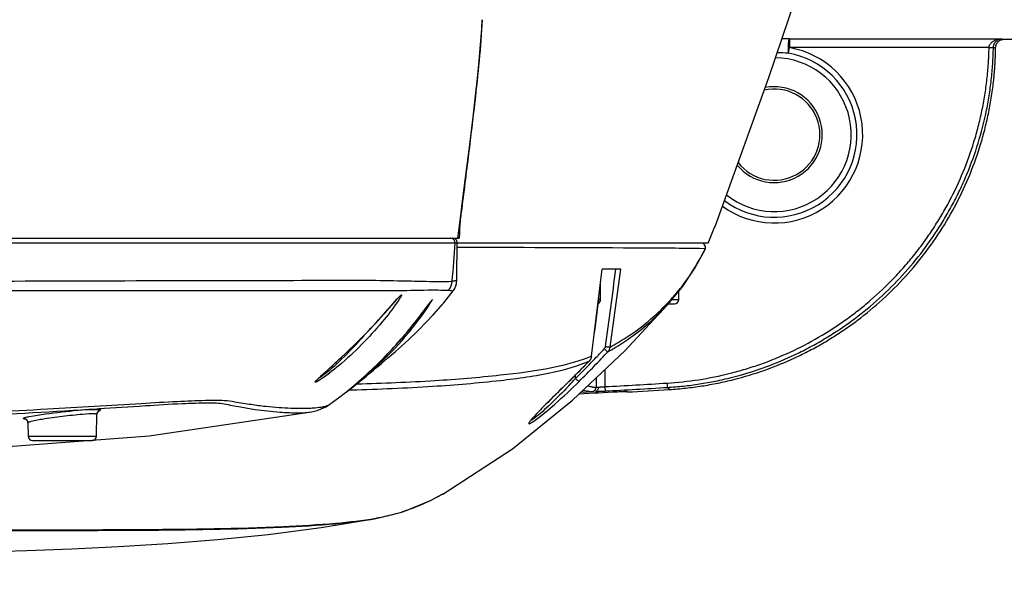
# Model space of a CAD drawing. Header units: millimetres. Extents: x 5828 to 6704, y 123 to 421.
# Tile 194 of 256: x 6559.23 to 6564.9, y 207.57 to 210.88. Entities that reach past the tile are written whole.
import ezdxf

# ---------------------------------------------------------------- set-up
doc = ezdxf.new("R2010")
doc.units = ezdxf.units.MM
for name, color, linetype in [('外形图', 7, 'Continuous'), ('尺寸标注', 7, 'Continuous'), ('运动范围', 7, 'Continuous')]:
    doc.layers.add(name, color=color, linetype=linetype)
doc.styles.add('微软雅黑', font='msyh.ttc', dxfattribs={"height": 1.5})
doc.dimstyles.new('尺寸标注_1_20比例', dxfattribs={"dimtxt": 1.5, "dimasz": 1.25, "dimexe": 0.5, "dimexo": 0.4, "dimgap": 0.5, "dimtad": 1, "dimdec": 1, "dimlfac": 20, "dimdsep": 46, "dimtxsty": '微软雅黑', "dimcen": 0.09, "dimadec": 0, "dimazin": 0, "dimtp": 0.01, "dimtm": 0.01, "dimtfac": 1, "dimtdec": 1, "dimtofl": 0, "dimtmove": 0, "dimatfit": 3, "dimfxl": 1, "dimtolj": 1, "dimarcsym": 0})

# ---------------------------------------------------------------- blocks, each defined once
blk = doc.blocks.new('*D1146')
at = {"layer": 'Defpoints', "color": 0}
for p in [(6488.2514, 214.3423), (6559.4529, 214.3423), (6635.7237, 214.3423), (6618.6004, 203.913), (6564.9841, 201.5194)]:
    blk.add_point(p, dxfattribs=at)
at = {"layer": '尺寸标注', "color": 0, "lineweight": -2}
blk.add_arc((6559.4529, 214.3423), 13.965, 185.13022, 344.86978, dxfattribs=at)
at = {"layer": '尺寸标注', "color": 0}
for points in [[(6545.7519, 213.1029), (6545.3356, 213.0842), (6545.4878, 214.3423)], [(6573.1371, 210.6519), (6572.7305, 210.7426), (6573.2057, 211.9173)]]:
    blk.add_solid(points, dxfattribs=at)
at = {"layer": '尺寸标注', "color": 0, "insert": (6555.4094, 202.3101), "char_height": 1.5, "attachment_point": 5, "rotation": 341.4248, "style": '微软雅黑'}
blk.add_mtext('\\A1;{\\fAlibaba PuHuiTi 3.0 55 Regular|b0|i0|c134|p18;+\\A1;170%%d}', dxfattribs=at)

msp = doc.modelspace()

# ---------------------------------------------------------------- linework, layer by layer
at = {"layer": '外形图', "linetype": 'ByBlock'}
for p, q in [((6563.6647, 210.7691), (6563.621, 210.7692)), ((6563.6647, 210.7691), (6564.8885, 210.7691)), ((6563.6647, 210.7691), (6563.6647, 210.7191)), ((6564.9027, 210.7673), (6567.3529, 210.7673)), ((6563.6591, 210.6866), (6563.6647, 210.7191)), ((6564.8148, 210.7191), (6563.6645, 210.7191)), ((6561.7747, 209.7707), (6561.7731, 209.7588)), ((6561.7688, 209.6978), (6561.7701, 209.7182)), ((6561.7728, 209.7559), (6561.7701, 209.7348)), ((6561.7701, 209.7182), (6561.7711, 209.7348)), ((6561.7702, 209.7346), (6561.7703, 209.7352)), ((6561.7731, 209.7588), (6561.7703, 209.7368)), ((6561.7703, 209.7352), (6561.7709, 209.7403)), ((6561.7709, 209.7403), (6561.7723, 209.7515)), ((6561.7711, 209.7348), (6561.7722, 209.7509)), ((6561.7644, 209.6198), (6561.766, 209.6491)), ((6561.766, 209.6491), (6561.7674, 209.6745)), ((6561.7674, 209.6745), (6561.7688, 209.6978)), ((6563.1974, 209.5923), (6563.236, 209.6876)), ((6555.084, 209.6198), (6561.7626, 209.6198)), ((6555.091, 209.5935), (6561.7388, 209.5935)), ((6561.74, 209.6163), (6561.7273, 209.6198)), ((6561.7491, 209.6071), (6561.74, 209.6163)), ((6561.7523, 209.5941), (6561.7491, 209.6071)), ((6563.1974, 209.5923), (6561.7523, 209.5923)), ((6563.1798, 209.5594), (6563.1477, 209.5602)), ((6563.1766, 209.5828), (6563.1679, 209.5898)), ((6563.1814, 209.5726), (6563.1766, 209.5828)), ((6563.179, 209.5565), (6563.1804, 209.5594)), ((6563.1794, 209.5562), (6563.1804, 209.5594)), ((6563.1804, 209.5594), (6563.1798, 209.5594)), ((6562.6932, 209.4423), (6562.5859, 209.4423)), ((6561.7493, 209.3777), (6561.7498, 209.3777)), ((6562.5779, 209.2673), (6562.5779, 209.3662)), ((6561.6796, 209.2553), (6561.7289, 209.3169)), ((6561.7288, 209.3172), (6561.7289, 209.3169)), ((6563.0279, 209.2673), (6563.0279, 209.3149)), ((6561.3884, 209.2496), (6561.3959, 209.2581)), ((6561.6008, 209.2568), (6561.6041, 209.2612)), ((6561.6046, 209.1691), (6561.6796, 209.2553)), ((6562.5662, 209.2673), (6562.5779, 209.2673)), ((6562.7167, 208.9712), (6562.9808, 209.2561)), ((6562.9692, 209.2431), (6562.9808, 209.2561)), ((6562.9766, 209.2607), (6562.9788, 209.2631)), ((6562.9808, 209.2561), (6562.9828, 209.2585)), ((6562.9896, 209.2673), (6563.0279, 209.2673)), ((6561.5886, 209.2405), (6561.5912, 209.2439)), ((6562.9679, 209.2423), (6563.0029, 209.2423)), ((6561.5788, 209.1415), (6561.61, 209.1751)), ((6561.6046, 209.1691), (6561.6101, 209.1751)), ((6561.3499, 208.9279), (6561.3602, 208.9367)), ((6562.5116, 208.9117), (6562.5114, 208.9117)), ((6562.5256, 208.9406), (6562.5249, 208.9408)), ((6562.6019, 208.8623), (6562.6019, 208.7645)), ((6560.9566, 208.816), (6560.9647, 208.8237)), ((6560.9647, 208.8237), (6560.9743, 208.8326)), ((6562.4328, 208.8115), (6562.4329, 208.8319)), ((6562.5519, 208.8149), (6562.5519, 208.7612)), ((6561.1015, 208.725), (6561.1272, 208.7446)), ((6561.1269, 208.7453), (6561.1292, 208.7454)), ((6561.1272, 208.7446), (6561.1527, 208.7643)), ((6561.1292, 208.7454), (6561.1443, 208.7459)), ((6561.1541, 208.7687), (6561.1633, 208.7764)), ((6561.1633, 208.7764), (6561.1733, 208.785)), ((6561.1683, 208.7798), (6561.1741, 208.78)), ((6561.1733, 208.785), (6561.1841, 208.7944)), ((6562.3855, 208.7852), (6562.3853, 208.7851)), ((6562.6019, 208.7645), (6562.6033, 208.7395)), ((6562.9601, 208.7851), (6562.9616, 208.7602)), ((6562.9747, 208.7483), (6562.9616, 208.7602)), ((6562.4774, 208.7332), (6562.5258, 208.7358)), ((6562.5307, 208.7364), (6562.5364, 208.7367)), ((6562.5473, 208.7371), (6562.5474, 208.7371)), ((6562.6753, 208.7356), (6562.6858, 208.7362)), ((6562.6858, 208.7362), (6562.6966, 208.7367)), ((6562.6966, 208.7367), (6562.7049, 208.7371)), ((6562.7049, 208.7371), (6562.7108, 208.7374)), ((6562.7108, 208.7374), (6562.7144, 208.7375)), ((6562.7144, 208.7375), (6562.717, 208.7376)), ((6562.717, 208.7376), (6562.7187, 208.7376)), ((6562.7187, 208.7376), (6562.7199, 208.7376)), ((6562.7199, 208.7376), (6562.7206, 208.7377)), ((6562.7206, 208.7377), (6562.7212, 208.7377)), ((6562.7212, 208.7377), (6562.7216, 208.7377)), ((6562.7216, 208.7377), (6562.7218, 208.7377)), ((6562.722, 208.7377), (6562.7221, 208.7377)), ((6562.7253, 208.7376), (6562.7293, 208.7339)), ((6559.6755, 208.637), (6559.6871, 208.6378)), ((6560.9918, 208.6467), (6561.0107, 208.6586)), ((6559.6748, 208.4794), (6559.677, 208.6056)), ((6560.9132, 208.6198), (6560.9136, 208.6198)), ((6559.2758, 208.5693), (6559.2796, 208.5569)), ((6559.2796, 208.5569), (6559.2809, 208.4794)), ((6559.2809, 208.4794), (6559.6748, 208.4794)), ((6559.3059, 208.4548), (6559.6498, 208.4548)), ((6561.5972, 208.1079), (6561.6673, 208.1445)), ((6561.6674, 208.1445), (6561.5998, 208.1092)), ((6561.669, 208.1454), (6561.6674, 208.1445)), ((6561.5925, 208.1057), (6561.5973, 208.108)), ((6561.5972, 208.1079), (6561.5973, 208.1079)), ((6561.5973, 208.108), (6561.5998, 208.1092)), ((6561.2823, 208.0041), (6561.2825, 208.0041))]:
    msp.add_line(p, q, dxfattribs=at)
for points in [[(6563.2366, 209.6882), (6563.5459, 210.5472), (6563.8129, 211.3365), (6564.007, 211.9704), (6564.1416, 212.4624)], [(6561.7723, 209.7515), (6561.781, 209.8193), (6561.8, 209.9686), (6561.8166, 210.1018), (6561.8314, 210.2228), (6561.8447, 210.3349), (6561.8568, 210.4409), (6561.8678, 210.5431), (6561.8777, 210.642), (6561.8861, 210.737), (6561.8929, 210.8275), (6561.8963, 210.8802)], [(6561.7498, 209.3779), (6561.7499, 209.3962), (6561.7502, 209.4355), (6561.7505, 209.475), (6561.751, 209.5145), (6561.7516, 209.5537), (6561.7524, 209.5943)], [(6562.9827, 209.2588), (6563.0489, 209.341), (6563.1205, 209.4483), (6563.1794, 209.5562)], [(6563.1794, 209.5562), (6563.1813, 209.5614), (6563.1814, 209.5726)], [(6561.7289, 209.3169), (6561.7316, 209.3206), (6561.7451, 209.3477), (6561.7498, 209.3775)], [(6561.3959, 209.2581), (6561.4026, 209.2657), (6561.4086, 209.2723), (6561.4137, 209.2779), (6561.4179, 209.2825), (6561.4212, 209.2858), (6561.4232, 209.2877), (6561.4234, 209.2879)], [(6561.5913, 209.2441), (6561.5954, 209.2496), (6561.5988, 209.2541), (6561.6016, 209.2578), (6561.6036, 209.2604), (6561.6038, 209.2606)], [(6561.0282, 208.8815), (6561.0457, 208.8975), (6561.0648, 208.915), (6561.0856, 208.9343), (6561.1079, 208.9553), (6561.1321, 208.9783), (6561.1588, 209.0042), (6561.1865, 209.0316), (6561.2114, 209.0567), (6561.2327, 209.0786), (6561.2517, 209.0984), (6561.2691, 209.1168), (6561.2852, 209.1341), (6561.3002, 209.1504), (6561.3142, 209.1659), (6561.3274, 209.1804), (6561.3396, 209.1941), (6561.351, 209.2069), (6561.3615, 209.2189), (6561.3884, 209.2496)], [(6561.1841, 208.7944), (6561.1899, 208.7994), (6561.1958, 208.8046), (6561.202, 208.8101), (6561.2084, 208.8158), (6561.215, 208.8217), (6561.2219, 208.8279), (6561.2289, 208.8343), (6561.2362, 208.841), (6561.2437, 208.8479), (6561.2515, 208.8551), (6561.2594, 208.8626), (6561.2676, 208.8704), (6561.2761, 208.8785), (6561.2848, 208.8869), (6561.2937, 208.8956), (6561.3028, 208.9046), (6561.3122, 208.9139), (6561.3218, 208.9235), (6561.3316, 208.9336), (6561.3418, 208.944), (6561.3523, 208.955), (6561.3632, 208.9664), (6561.3746, 208.9786), (6561.3868, 208.9919), (6561.3999, 209.0062), (6561.4137, 209.0216), (6561.428, 209.0379), (6561.4426, 209.0547), (6561.4571, 209.0717), (6561.4712, 209.0886), (6561.4846, 209.1049), (6561.497, 209.1202), (6561.5084, 209.1346), (6561.5191, 209.1481), (6561.529, 209.1608), (6561.5383, 209.1729), (6561.5469, 209.1843), (6561.555, 209.1951), (6561.5625, 209.2051), (6561.5694, 209.2143), (6561.5913, 209.2441)], [(6561.3602, 208.9367), (6561.3725, 208.9471), (6561.3967, 208.9678), (6561.4307, 208.9976), (6561.4728, 209.036), (6561.5225, 209.0839), (6561.5788, 209.1415)], [(6561.669, 208.1454), (6562.0697, 208.4066), (6562.4159, 208.686), (6562.7167, 208.9712)], [(6561.1527, 208.7643), (6561.1778, 208.784), (6561.2024, 208.8037), (6561.2265, 208.8233), (6561.2493, 208.8421), (6561.2697, 208.8592), (6561.2878, 208.8745), (6561.3039, 208.8882), (6561.318, 208.9003), (6561.3499, 208.9279)], [(6560.9743, 208.8326), (6560.9854, 208.8428), (6560.9981, 208.8543), (6561.0282, 208.8815)], [(6560.9404, 208.7993), (6560.9419, 208.8011), (6560.9452, 208.8047), (6560.9501, 208.8097), (6560.9566, 208.816)], [(6562.2046, 208.6036), (6562.2175, 208.6172), (6562.2324, 208.6327), (6562.2495, 208.6502), (6562.2687, 208.6696), (6562.2902, 208.6912), (6562.3141, 208.7149), (6562.3406, 208.7411), (6562.3699, 208.7699), (6562.3855, 208.7852)], [(6561.0104, 208.6584), (6561.0472, 208.6848), (6561.0758, 208.7058), (6561.1015, 208.725)], [(6562.5258, 208.7358), (6562.5268, 208.7358), (6562.5279, 208.7359), (6562.5291, 208.7361), (6562.5302, 208.7363), (6562.5314, 208.7365), (6562.5326, 208.7368), (6562.5338, 208.7371)], [(6562.5338, 208.7371), (6562.5351, 208.7376), (6562.5365, 208.7381)], [(6562.7218, 208.7377), (6562.722, 208.7377), (6562.722, 208.7377)], [(6562.7221, 208.7377), (6562.7222, 208.7377), (6562.7222, 208.7377)], [(6560.9136, 208.6198), (6560.9443, 208.6271), (6560.9918, 208.6467)], [(6559.0365, 208.4106), (6559.9768, 208.4807), (6560.9132, 208.6198)], [(6559.265, 208.5782), (6559.2651, 208.5782), (6559.269, 208.5762), (6559.2758, 208.5693)], [(6559.677, 208.6056), (6559.6807, 208.6179), (6559.6856, 208.6233), (6559.6871, 208.6243)], [(6561.2825, 208.0041), (6561.4378, 208.0436), (6561.5973, 208.1079)], [(6554.9488, 207.9522), (6555.2784, 207.904), (6555.6154, 207.866), (6555.9367, 207.839), (6556.236, 207.8205), (6556.5098, 207.8084), (6556.7792, 207.8003), (6557.0537, 207.7952), (6557.3366, 207.7928), (6557.6423, 207.7929), (6557.9968, 207.7955), (6558.3716, 207.8002), (6558.7059, 207.8058), (6559.0059, 207.8123), (6559.2738, 207.8199), (6559.532, 207.8295), (6559.8008, 207.8425), (6560.0846, 207.8603), (6560.372, 207.8834), (6560.6638, 207.9132), (6560.969, 207.9527), (6561.2823, 208.0041)]]:
    msp.add_lwpolyline(points, dxfattribs=at)
for centre, radius, start, end in [((6563.5779, 210.2173), 0.5093, 234.0208, 80.2004), ((6563.5779, 210.2173), 0.4762, 232.8658, 80.1798), ((6563.577, 209.6585), 1.0313, 85.4358, 89.0516), ((6563.5779, 210.2173), 0.4432, 231.5234, 89.1826), ((6563.5779, 210.2173), 0.2765, 219.3151, 101.0604), ((6563.5779, 210.2173), 0.2629, 217.5368, 102.8392), ((6504.3945, 217.1614), 57.8542, 352.509836, 352.626662), ((6508.4301, 216.6408), 53.7852, 352.4993, 352.62282), ((6561.7138, 209.5948), 0.025, 356.9927, 89.9791), ((6573.6279, 208.5618), 11.9338, 175.04159, 176.10233), ((6528.05, 213.39), 34.7608, 352.64636, 353.47905), ((6527.8667, 213.4242), 34.9476, 352.62898, 353.45755), ((6535.7563, 212.8478), 27.1237, 351.83613, 352.78728), ((6535.9161, 212.8186), 26.9891, 351.85163, 352.81362), ((6559.9386, 210.6915), 2.2569, 318.0138, 322.4854), ((6562.2134, 208.5493), 1.0821, 137.8773, 138.2232), ((6562.5529, 209.2673), 0.025, 295.6163, 0), ((6562.0566, 210.1083), 1.2509, 316.5532, 317.3483), ((6562.0803, 210.0866), 1.2188, 317.4956, 319.4234), ((6563.0029, 209.2673), 0.025, 270, 0), ((6560.473, 209.9639), 1.334, 325.3019, 326.573), ((6562.0071, 210.1129), 1.2966, 316.9909, 317.8873), ((6559.9509, 210.6808), 2.2406, 317.7756, 318.0085), ((6559.4921, 210.7291), 2.5706, 318.3412, 320.441), ((6559.5215, 210.703), 2.5313, 314.3377, 318.3385), ((6557.8135, 213.4553), 6.5501, 316.23691, 316.93156), ((6557.822, 213.4576), 6.5311, 314.32316, 315.89031), ((6557.8219, 213.4576), 6.5313, 314.80791, 315.89216), ((6562.181, 209.772), 0.8995, 291.143, 292.48), ((6557.8956, 213.3769), 6.4366, 315.95141, 316.23569), ((6557.8394, 213.4346), 6.5438, 315.93014, 316.93283), ((6559.5407, 210.6834), 2.5039, 312.7686, 314.3372), ((6558.0079, 213.2677), 6.2799, 314.79796, 315.95493), ((6558.0143, 213.2652), 6.3003, 314.79815, 315.9307), ((6560.9184, 208.8103), 0.0249, 333.7087, 340.3548), ((6561.1657, 208.5872), 0.3101, 134.9852, 135.4396), ((6561.7653, 207.9624), 1.176, 132.8717, 133.3359), ((6559.5762, 210.6442), 2.451, 309.2405, 312.7825), ((6557.8238, 213.4558), 6.5287, 314.32488, 314.80786), ((6560.2211, 210.8128), 2.9827, 316.8716, 317.859), ((6558.33, 212.1749), 4.4248, 308.9443, 309.2002), ((6560.2302, 210.8042), 2.9702, 316.7234, 316.872), ((6562.5269, 208.7612), 0.025, 292.6043, 0.0008), ((6559.3279, 268.6374), 59.9623, 273.129991, 273.472858), ((6559.3279, 268.6374), 59.9873, 273.129991, 273.472858), ((6559.3279, 268.6374), 60, 273.250295, 273.484624), ((6559.3279, 268.6374), 59.9952, 272.988502, 273.198509), ((6562.7239, 208.7626), 0.025, 265.2783, 266.0857), ((6562.7239, 208.7626), 0.025, 266.0893, 273.2594), ((6559.702, 208.6051), 0.025, 97.1846, 178.947), ((6560.9894, 208.6883), 0.0366, 301.07, 305.2215), ((6562.5503, 208.2603), 0.4868, 138.7964, 139.4844), ((6562.6333, 208.1878), 0.597, 138.4825, 138.8076), ((6559.2533, 208.556), 0.0262, 28.6516, 34.882), ((6559.3059, 208.4798), 0.025, 181, 270), ((6559.6498, 208.4798), 0.025, 270, 359), ((6561.0246, 209.4807), 1.4967, 279.9244, 280.2302), ((6561.0581, 209.2986), 1.3116, 280.2057, 281.7538), ((6561.1109, 209.0474), 1.0549, 281.7255, 287.1752), ((6561.0767, 209.1588), 1.1715, 287.1648, 288.7968)]:
    msp.add_arc(centre, radius, start, end, dxfattribs=at)
for points, knots in [([(6561.8963, 210.8802), (6561.887, 210.7223), (6561.8606, 210.465), (6561.8161, 210.0956), (6561.7892, 209.8834), (6561.7747, 209.7707)], [0, 0, 0, 0, 0.425074, 0.694694, 1, 1, 1, 1]), ([(6563.6647, 210.7691), (6563.6643, 210.7691), (6563.6637, 210.7691), (6563.663, 210.7689), (6563.6625, 210.7686), (6563.6621, 210.7683), (6563.6617, 210.7678), (6563.6615, 210.7672), (6563.6614, 210.7665), (6563.6614, 210.766), (6563.6614, 210.7653), (6563.6614, 210.7646), (6563.6614, 210.764), (6563.6613, 210.7634), (6563.6612, 210.763), (6563.6611, 210.7626), (6563.661, 210.7622), (6563.6609, 210.7617), (6563.6607, 210.7612), (6563.6606, 210.7607), (6563.6605, 210.7601), (6563.6603, 210.7592), (6563.6601, 210.7581), (6563.6599, 210.7569), (6563.6597, 210.7558), (6563.6595, 210.7541), (6563.6592, 210.7519), (6563.6589, 210.7491), (6563.6584, 210.7451), (6563.658, 210.7399), (6563.6576, 210.7332), (6563.6574, 210.7263), (6563.6573, 210.7193), (6563.6574, 210.7122), (6563.6575, 210.7053), (6563.6578, 210.6987), (6563.6583, 210.6934), (6563.6587, 210.6894), (6563.659, 210.6875), (6563.6591, 210.6866)], [0, 0, 0, 0, 0.01448, 0.021282, 0.027582, 0.033281, 0.038574, 0.049491, 0.055726, 0.062617, 0.070191, 0.078462, 0.087461, 0.092263, 0.097302, 0.102573, 0.107991, 0.113547, 0.119263, 0.125134, 0.131149, 0.14362, 0.156674, 0.170277, 0.184424, 0.199101, 0.229975, 0.26277, 0.297323, 0.370976, 0.449431, 0.531182, 0.614625, 0.698095, 0.779926, 0.858507, 0.932324, 0.967012, 1, 1, 1, 1]), ([(6564.8148, 210.7191), (6564.8148, 210.7197), (6564.8149, 210.7206), (6564.815, 210.7217), (6564.8151, 210.7229), (6564.8153, 210.7243), (6564.8156, 210.726), (6564.816, 210.7277), (6564.8166, 210.7299), (6564.818, 210.7335), (6564.8205, 210.7384), (6564.8243, 210.7437), (6564.8287, 210.7483), (6564.8349, 210.7536), (6564.8435, 210.7589), (6564.8544, 210.7636), (6564.8656, 210.7668), (6564.877, 210.7687), (6564.8847, 210.7691), (6564.8885, 210.7691)], [0, 0, 0, 0, 0.017743, 0.026615, 0.035478, 0.053159, 0.070781, 0.088333, 0.105792, 0.140393, 0.208175, 0.274163, 0.338574, 0.401687, 0.524896, 0.645492, 0.764459, 0.88246, 1, 1, 1, 1]), ([(6564.8399, 210.7197), (6564.8399, 210.722), (6564.8403, 210.7265), (6564.8421, 210.7347), (6564.8458, 210.7437), (6564.8519, 210.7523), (6564.8587, 210.7588), (6564.8659, 210.7635), (6564.8734, 210.7668), (6564.8809, 210.7687), (6564.886, 210.7691), (6564.8885, 210.7691)], [0, 0, 0, 0, 0.089181, 0.174744, 0.329546, 0.464575, 0.585229, 0.696147, 0.80067, 0.901289, 1, 1, 1, 1]), ([(6564.8528, 210.7198), (6564.8529, 210.7206), (6564.8529, 210.7218), (6564.853, 210.7233), (6564.8532, 210.7249), (6564.8536, 210.7269), (6564.8541, 210.7292), (6564.8547, 210.7315), (6564.8554, 210.7338), (6564.8563, 210.736), (6564.8575, 210.7389), (6564.8594, 210.7424), (6564.8628, 210.7477), (6564.868, 210.7537), (6564.8755, 210.7596), (6564.884, 210.764), (6564.8932, 210.7667), (6564.8995, 210.7673), (6564.9027, 210.7673)], [0, 0, 0, 0, 0.031284, 0.046918, 0.06255, 0.093834, 0.125127, 0.156399, 0.187673, 0.218955, 0.250234, 0.312772, 0.375312, 0.500249, 0.625187, 0.750125, 0.875063, 1, 1, 1, 1]), ([(6564.8885, 210.7691), (6564.8909, 210.7685), (6564.8956, 210.7676), (6564.9003, 210.7673), (6564.9027, 210.7673)], [0, 0, 0, 0, 0.504256, 1, 1, 1, 1]), ([(6562.9601, 208.7851), (6563.0213, 208.7889), (6563.1435, 208.802), (6563.294, 208.8326), (6563.4123, 208.8653), (6563.5289, 208.9036), (6563.6711, 208.9615), (6563.8346, 209.0466), (6563.9636, 209.1299), (6564.0618, 209.2035), (6564.1565, 209.2816), (6564.2456, 209.3663), (6564.3284, 209.4568), (6564.3873, 209.5275), (6564.4429, 209.6009), (6564.495, 209.6768), (6564.5435, 209.7551), (6564.6032, 209.8623), (6564.6684, 210.0014), (6564.7203, 210.1459), (6564.7536, 210.264), (6564.7745, 210.3537), (6564.7883, 210.4291), (6564.7973, 210.4898), (6564.803, 210.5355), (6564.8076, 210.5813), (6564.8106, 210.6195), (6564.8124, 210.6502), (6564.8138, 210.6808), (6564.8145, 210.7038), (6564.8148, 210.7191)], [0, 0, 0, 0, 0.062491, 0.124982, 0.156236, 0.18749, 0.249981, 0.312473, 0.374964, 0.406218, 0.437472, 0.499963, 0.531217, 0.562471, 0.593725, 0.624979, 0.656233, 0.687487, 0.749978, 0.812469, 0.843723, 0.874977, 0.906231, 0.921859, 0.937487, 0.953115, 0.968744, 0.976558, 0.984372, 1, 1, 1, 1]), ([(6562.9616, 208.7602), (6562.9927, 208.7621), (6563.0546, 208.7673), (6563.1471, 208.7794), (6563.2389, 208.7959), (6563.3601, 208.8234), (6563.509, 208.8685), (6563.6531, 208.9272), (6563.7647, 208.982), (6563.8463, 209.027), (6563.9258, 209.0758), (6564.0287, 209.1457), (6564.1509, 209.2419), (6564.2863, 209.3705), (6564.409, 209.5111), (6564.4999, 209.6373), (6564.5654, 209.743), (6564.6107, 209.8245), (6564.6522, 209.908), (6564.7023, 210.0218), (6564.7549, 210.1683), (6564.7935, 210.319), (6564.816, 210.4412), (6564.8285, 210.5336), (6564.8367, 210.6265), (6564.8393, 210.6887), (6564.8399, 210.7197)], [0, 0, 0, 0, 0.031254, 0.062508, 0.093763, 0.125017, 0.187508, 0.25, 0.281254, 0.312508, 0.343763, 0.375017, 0.437508, 0.5, 0.562492, 0.624983, 0.656237, 0.687492, 0.718746, 0.75, 0.812492, 0.874983, 0.906237, 0.937492, 0.968746, 1, 1, 1, 1]), ([(6562.9747, 208.7483), (6563.0058, 208.7502), (6563.068, 208.7554), (6563.1608, 208.7677), (6563.253, 208.7842), (6563.3747, 208.812), (6563.5241, 208.8574), (6563.6687, 208.9166), (6563.7806, 208.9718), (6563.8625, 209.0171), (6563.9422, 209.0663), (6564.0453, 209.1366), (6564.1678, 209.2335), (6564.3032, 209.363), (6564.426, 209.5046), (6564.535, 209.657), (6564.6292, 209.819), (6564.7079, 209.9891), (6564.76, 210.1363), (6564.7932, 210.2566), (6564.8139, 210.3479), (6564.8276, 210.4247), (6564.8364, 210.4865), (6564.8409, 210.5252), (6564.844, 210.5563), (6564.8461, 210.5796), (6564.8479, 210.6029), (6564.8494, 210.6263), (6564.8507, 210.6496), (6564.8516, 210.673), (6564.8524, 210.6964), (6564.8527, 210.712), (6564.8528, 210.7198)], [0, 0, 0, 0, 0.031255, 0.062509, 0.093764, 0.125019, 0.187511, 0.250004, 0.281258, 0.312513, 0.343768, 0.375023, 0.437515, 0.500007, 0.5625, 0.624992, 0.687484, 0.749977, 0.812469, 0.843724, 0.874978, 0.906231, 0.921859, 0.937487, 0.945301, 0.953115, 0.960929, 0.968744, 0.976558, 0.984372, 0.992186, 1, 1, 1, 1]), ([(6564.8148, 210.7191), (6564.8164, 210.7191), (6564.8196, 210.7192), (6564.8242, 210.7192), (6564.8278, 210.7193), (6564.8305, 210.7193), (6564.8323, 210.7193), (6564.834, 210.7194), (6564.8354, 210.7194), (6564.8367, 210.7195), (6564.8376, 210.7195), (6564.8383, 210.7196), (6564.8387, 210.7196), (6564.839, 210.7196), (6564.8393, 210.7196), (6564.8395, 210.7197), (6564.8397, 210.7197), (6564.8398, 210.7197), (6564.8398, 210.7197), (6564.8399, 210.7197)], [0, 0, 0, 0, 0.192695, 0.378182, 0.549492, 0.627794, 0.700197, 0.766018, 0.824642, 0.875516, 0.918165, 0.936277, 0.95219, 0.965868, 0.977279, 0.986401, 0.993218, 0.997731, 1, 1, 1, 1]), ([(6564.8399, 210.7197), (6564.842, 210.7192), (6564.8462, 210.7184), (6564.8505, 210.718), (6564.8527, 210.718)], [0, 0, 0, 0, 0.503978, 1, 1, 1, 1]), ([(6561.7388, 209.5933), (6561.7426, 209.593), (6561.747, 209.5936), (6561.7516, 209.5945), (6561.7523, 209.5943)], [0, 0, 0, 0, 0.835733, 1, 1, 1, 1]), ([(6563.1477, 209.5602), (6563.0228, 209.5625), (6562.5578, 209.5647), (6562.0927, 209.5663), (6561.7526, 209.5664)], [0, 0, 0, 0, 0.268609, 1, 1, 1, 1]), ([(6563.006, 209.2938), (6563.0227, 209.3134), (6563.0884, 209.3953), (6563.1435, 209.4856), (6563.179, 209.5565)], [0, 0, 0, 0, 0.245187, 1, 1, 1, 1]), ([(6555.102, 209.3759), (6555.1013, 209.3764), (6555.11, 209.3759), (6555.115, 209.3769), (6555.1343, 209.3766), (6555.1679, 209.377), (6555.2295, 209.3767), (6555.3204, 209.3765), (6555.4368, 209.3763), (6555.5768, 209.3761), (6555.7395, 209.376), (6555.9973, 209.3753), (6556.364, 209.3736), (6556.848, 209.3733), (6557.3785, 209.3732), (6558.1254, 209.3729), (6559.0335, 209.3723), (6560.0076, 209.3769), (6560.7355, 209.3757), (6561.1913, 209.3809), (6561.4305, 209.3747), (6561.5853, 209.3724), (6561.6727, 209.368), (6561.7218, 209.373)], [0, 0, 0, 0, 0.000427, 0.001898, 0.004404, 0.007923, 0.017915, 0.031757, 0.049359, 0.070576, 0.095226, 0.123086, 0.187429, 0.261385, 0.342448, 0.427849, 0.59985, 0.754008, 0.869259, 0.929728, 0.96057, 0.97765, 1, 1, 1, 1]), ([(6561.7218, 209.373), (6561.7266, 209.3741), (6561.7342, 209.3751), (6561.7433, 209.3762), (6561.7476, 209.3782), (6561.7493, 209.3777)], [0, 0, 0, 0, 0.535776, 0.811499, 1, 1, 1, 1]), ([(6555.1223, 209.3186), (6555.1233, 209.3174), (6555.1307, 209.3204), (6555.1428, 209.3183), (6555.166, 209.32), (6555.1969, 209.3192), (6555.2371, 209.3191), (6555.3078, 209.3184), (6555.4171, 209.3184), (6555.5724, 209.3188), (6555.7586, 209.3193), (6555.9736, 209.3193), (6556.2148, 209.3192), (6556.4795, 209.3191), (6556.87, 209.3198), (6557.3916, 209.3211), (6558.0399, 209.3209), (6558.6959, 209.3206), (6559.3285, 209.3195), (6560.0417, 209.32), (6560.6809, 209.3179), (6561.1646, 209.3182), (6561.3456, 209.3198), (6561.3863, 209.3193)], [0, 0, 0, 0, 0.000739, 0.002885, 0.006453, 0.011451, 0.017863, 0.025662, 0.045313, 0.070198, 0.100041, 0.134499, 0.173165, 0.215574, 0.261246, 0.360193, 0.465368, 0.571772, 0.674354, 0.768318, 0.91334, 0.980486, 1, 1, 1, 1]), ([(6561.3863, 209.3193), (6561.4524, 209.3186), (6561.5378, 209.3214), (6561.6438, 209.3229), (6561.6836, 209.3205), (6561.7042, 209.3207)], [0, 0, 0, 0, 0.624123, 0.805671, 1, 1, 1, 1]), ([(6561.7042, 209.3207), (6561.7087, 209.3201), (6561.7154, 209.3187), (6561.7236, 209.3171), (6561.7276, 209.3181), (6561.729, 209.3175)], [0, 0, 0, 0, 0.54583, 0.818719, 1, 1, 1, 1]), ([(6560.9651, 208.8243), (6560.9999, 208.8566), (6561.0786, 208.9264), (6561.1957, 209.0391), (6561.3073, 209.1563), (6561.3752, 209.2352), (6561.4065, 209.2702)], [0, 0, 0, 0, 0.226664, 0.502701, 0.77597, 1, 1, 1, 1]), ([(6561.415, 209.2645), (6561.3895, 209.2255), (6561.3259, 209.1425), (6561.2173, 209.0198), (6561.0962, 208.9055), (6561.0113, 208.8372), (6560.9705, 208.8097)], [0, 0, 0, 0, 0.219025, 0.489766, 0.768963, 1, 1, 1, 1]), ([(6561.4313, 209.2937), (6561.4314, 209.2901), (6561.4242, 209.2803), (6561.4192, 209.2709), (6561.415, 209.2645)], [0, 0, 0, 0, 0.318377, 1, 1, 1, 1]), ([(6561.4222, 209.2872), (6561.4235, 209.2885), (6561.4251, 209.2902), (6561.4313, 209.2956), (6561.4313, 209.2937)], [0, 0, 0, 0, 0.479339, 1, 1, 1, 1]), ([(6561.5863, 209.2291), (6561.5918, 209.2374), (6561.594, 209.2414), (6561.6118, 209.2689), (6561.6086, 209.2659)], [0, 0, 0, 0, 0.692317, 1, 1, 1, 1]), ([(6561.6041, 209.2612), (6561.6052, 209.2625), (6561.6057, 209.2632), (6561.6086, 209.2664), (6561.6086, 209.2659)], [0, 0, 0, 0, 0.780434, 1, 1, 1, 1]), ([(6561.1289, 208.7466), (6561.1643, 208.7742), (6561.328, 208.9092), (6561.4746, 209.0669), (6561.5697, 209.2045)], [0, 0, 0, 0, 0.211698, 1, 1, 1, 1]), ([(6561.474, 209.0919), (6561.4852, 209.1056), (6561.5246, 209.1542), (6561.562, 209.2043), (6561.5886, 209.2405)], [0, 0, 0, 0, 0.282759, 1, 1, 1, 1]), ([(6562.62, 208.9661), (6562.6518, 208.9839), (6562.774, 209.057), (6562.8831, 209.1511), (6562.9553, 209.2284)], [0, 0, 0, 0, 0.256416, 1, 1, 1, 1]), ([(6562.6327, 208.9932), (6562.6642, 209.0104), (6562.7851, 209.0809), (6562.8932, 209.1725), (6562.9647, 209.248)], [0, 0, 0, 0, 0.25648, 1, 1, 1, 1]), ([(6561.2137, 209.0589), (6561.1735, 209.0113), (6561.0961, 208.9289), (6561.0117, 208.8532), (6560.9707, 208.8237)], [0, 0, 0, 0, 0.552261, 1, 1, 1, 1]), ([(6562.5986, 208.9824), (6562.603, 208.9782), (6562.6097, 208.974), (6562.6172, 208.9654), (6562.62, 208.9661)], [0, 0, 0, 0, 0.67332, 1, 1, 1, 1]), ([(6562.6051, 208.9961), (6562.6082, 208.9956), (6562.6173, 208.9946), (6562.6266, 208.9924), (6562.6327, 208.9932)], [0, 0, 0, 0, 0.336721, 1, 1, 1, 1]), ([(6561.1443, 208.7459), (6561.3001, 208.7508), (6561.586, 208.7621), (6561.9729, 208.7946), (6562.2751, 208.836), (6562.4447, 208.883), (6562.5114, 208.9117)], [0, 0, 0, 0, 0.338337, 0.620829, 0.842432, 1, 1, 1, 1]), ([(6561.1741, 208.78), (6561.3239, 208.7848), (6561.5995, 208.7958), (6561.9742, 208.8263), (6562.2699, 208.865), (6562.438, 208.9069), (6562.5054, 208.933)], [0, 0, 0, 0, 0.334503, 0.615628, 0.83872, 1, 1, 1, 1]), ([(6560.9334, 208.7905), (6560.9336, 208.7925), (6560.9381, 208.7974), (6560.9419, 208.8018), (6560.9448, 208.8047)], [0, 0, 0, 0, 0.323277, 1, 1, 1, 1]), ([(6560.9705, 208.8097), (6560.9677, 208.8078), (6560.9584, 208.8017), (6560.9491, 208.7958), (6560.9423, 208.7924)], [0, 0, 0, 0, 0.311246, 1, 1, 1, 1]), ([(6560.9707, 208.8237), (6560.9688, 208.8223), (6560.9625, 208.8179), (6560.956, 208.8135), (6560.9513, 208.8109)], [0, 0, 0, 0, 0.305105, 1, 1, 1, 1]), ([(6562.4328, 208.8115), (6562.437, 208.8072), (6562.443, 208.8012), (6562.4499, 208.7964), (6562.4527, 208.7943), (6562.4536, 208.7945)], [0, 0, 0, 0, 0.672582, 0.8986, 1, 1, 1, 1]), ([(6560.9423, 208.7924), (6560.941, 208.7918), (6560.939, 208.7907), (6560.9333, 208.7889), (6560.9334, 208.7905)], [0, 0, 0, 0, 0.463062, 1, 1, 1, 1]), ([(6561.1054, 208.7286), (6561.1058, 208.7281), (6561.1081, 208.7316), (6561.1123, 208.733), (6561.1198, 208.7398), (6561.1256, 208.744), (6561.1289, 208.7466)], [0, 0, 0, 0, 0.063842, 0.25518, 0.571358, 1, 1, 1, 1]), ([(6562.3854, 208.785), (6562.3479, 208.7482), (6562.2807, 208.6818), (6562.214, 208.6148), (6562.1863, 208.5835)], [0, 0, 0, 0, 0.556895, 1, 1, 1, 1]), ([(6562.193, 208.5663), (6562.2355, 208.5956), (6562.3238, 208.6707), (6562.4083, 208.7494), (6562.4538, 208.7943)], [0, 0, 0, 0, 0.446778, 1, 1, 1, 1]), ([(6562.3927, 208.7681), (6562.3587, 208.732), (6562.2959, 208.669), (6562.2303, 208.6085), (6562.1991, 208.5846)], [0, 0, 0, 0, 0.557866, 1, 1, 1, 1]), ([(6562.4785, 208.7448), (6562.4841, 208.7433), (6562.4922, 208.7414), (6562.5024, 208.7391), (6562.5088, 208.7378), (6562.5143, 208.7368), (6562.5189, 208.7361), (6562.5222, 208.7358), (6562.5244, 208.7357), (6562.5253, 208.7357), (6562.5258, 208.7358)], [0, 0, 0, 0, 0.363518, 0.516731, 0.650958, 0.766259, 0.862728, 0.940528, 0.972525, 1, 1, 1, 1]), ([(6562.5041, 208.7692), (6562.5074, 208.7684), (6562.5136, 208.7669), (6562.5224, 208.7648), (6562.5301, 208.7632), (6562.5366, 208.762), (6562.5414, 208.7613), (6562.5446, 208.7609), (6562.5466, 208.7607), (6562.5483, 208.7607), (6562.5498, 208.7607), (6562.5509, 208.7609), (6562.5516, 208.761), (6562.5519, 208.7612)], [0, 0, 0, 0, 0.209423, 0.394464, 0.55517, 0.691612, 0.803909, 0.85107, 0.892291, 0.927641, 0.957225, 0.981228, 1, 1, 1, 1]), ([(6562.5647, 208.7621), (6562.5648, 208.759), (6562.564, 208.7529), (6562.561, 208.746), (6562.5574, 208.7417), (6562.5544, 208.7393), (6562.5516, 208.738), (6562.5493, 208.7373), (6562.5481, 208.7372), (6562.5475, 208.7371)], [0, 0, 0, 0, 0.281644, 0.545331, 0.667642, 0.783064, 0.892668, 0.945933, 1, 1, 1, 1]), ([(6562.5519, 208.7612), (6562.5519, 208.7612), (6562.5519, 208.7612), (6562.552, 208.7612), (6562.552, 208.7612), (6562.5521, 208.7612), (6562.5523, 208.7612), (6562.5525, 208.7612), (6562.5528, 208.7613), (6562.5533, 208.7613), (6562.5538, 208.7614), (6562.5545, 208.7614), (6562.5556, 208.7615), (6562.5568, 208.7616), (6562.5582, 208.7617), (6562.5597, 208.7618), (6562.5619, 208.7619), (6562.5637, 208.762), (6562.5647, 208.7621)], [0, 0, 0, 0, 0.00147, 0.004951, 0.010446, 0.017953, 0.027469, 0.038986, 0.067995, 0.104923, 0.149711, 0.202279, 0.262526, 0.405377, 0.487598, 0.576788, 0.775454, 1, 1, 1, 1]), ([(6562.5647, 208.7621), (6562.5653, 208.7621), (6562.5665, 208.7621), (6562.5681, 208.7621), (6562.5694, 208.7621), (6562.5704, 208.7622), (6562.5714, 208.7623), (6562.5729, 208.7624), (6562.5747, 208.7625), (6562.5769, 208.7626), (6562.5792, 208.7628), (6562.5816, 208.7629), (6562.584, 208.7631), (6562.5873, 208.7633), (6562.5915, 208.7637), (6562.5967, 208.7641), (6562.6001, 208.7643), (6562.6019, 208.7645)], [0, 0, 0, 0, 0.048445, 0.099513, 0.125981, 0.153061, 0.180737, 0.20898, 0.267061, 0.327145, 0.389074, 0.452676, 0.517777, 0.584195, 0.720253, 0.859359, 1, 1, 1, 1]), ([(6560.9015, 208.6391), (6560.8653, 208.6375), (6560.8066, 208.6374), (6560.7224, 208.6433), (6560.6462, 208.6488), (6560.5773, 208.6593), (6560.5178, 208.6671), (6560.467, 208.677), (6560.3947, 208.6873), (6560.2841, 208.6837), (6560.1246, 208.678), (6559.8217, 208.6594), (6559.3534, 208.63), (6558.7171, 208.6032), (6558.0293, 208.5924), (6557.4549, 208.6028), (6557.022, 208.6213), (6556.7366, 208.6378), (6556.5206, 208.6533), (6556.3679, 208.6653), (6556.27, 208.6734), (6556.1842, 208.6805), (6556.1108, 208.6867), (6556.05, 208.6913), (6556.0034, 208.6951), (6555.9679, 208.6951), (6555.9507, 208.6975), (6555.9343, 208.6917), (6555.9438, 208.6881), (6555.9468, 208.6868)], [0, 0, 0, 0, 0.021823, 0.035282, 0.050799, 0.067838, 0.077259, 0.086907, 0.099027, 0.12108, 0.153328, 0.195266, 0.303786, 0.435918, 0.578754, 0.717993, 0.781831, 0.839681, 0.890156, 0.912213, 0.931949, 0.949271, 0.964097, 0.976325, 0.985865, 0.992662, 0.996685, 0.998025, 1, 1, 1, 1]), ([(6561.1054, 208.7286), (6561.1053, 208.7292), (6561.1086, 208.7304), (6561.1098, 208.7323), (6561.1113, 208.7335)], [0, 0, 0, 0, 0.258065, 1, 1, 1, 1]), ([(6562.4774, 208.7332), (6562.4767, 208.7332), (6562.4753, 208.7332), (6562.4728, 208.7333), (6562.47, 208.7337), (6562.4679, 208.734), (6562.4668, 208.7341)], [0, 0, 0, 0, 0.18516, 0.413121, 0.684595, 1, 1, 1, 1]), ([(6562.5478, 208.7369), (6562.5487, 208.737), (6562.5505, 208.737), (6562.5533, 208.7371), (6562.5563, 208.7373), (6562.5605, 208.7374), (6562.5661, 208.7377), (6562.5755, 208.7381), (6562.588, 208.7387), (6562.5981, 208.7392), (6562.6033, 208.7395)], [0, 0, 0, 0, 0.048457, 0.099625, 0.153319, 0.209328, 0.327611, 0.453159, 0.720564, 1, 1, 1, 1]), ([(6562.6753, 208.7356), (6562.6803, 208.7359), (6562.6898, 208.7364), (6562.703, 208.7371), (6562.7126, 208.7375), (6562.7187, 208.7376), (6562.7212, 208.7377), (6562.7222, 208.7377)], [0, 0, 0, 0, 0.319102, 0.609041, 0.843209, 0.932367, 1, 1, 1, 1]), ([(6562.7297, 208.7339), (6562.7291, 208.7339), (6562.7278, 208.7338), (6562.7258, 208.7339), (6562.7239, 208.7341), (6562.7214, 208.7346), (6562.7183, 208.7356), (6562.7159, 208.7368), (6562.7148, 208.7375)], [0, 0, 0, 0, 0.125051, 0.250078, 0.375138, 0.500179, 0.750091, 1, 1, 1, 1]), ([(6562.7222, 208.7377), (6562.7225, 208.7377), (6562.7229, 208.7377), (6562.7235, 208.7377), (6562.724, 208.7377), (6562.7244, 208.7377), (6562.7248, 208.7377), (6562.7251, 208.7377), (6562.7252, 208.7376), (6562.7253, 208.7376), (6562.7253, 208.7376), (6562.7253, 208.7376)], [0, 0, 0, 0, 0.221584, 0.416012, 0.582927, 0.722071, 0.833258, 0.916442, 0.971731, 0.989092, 1, 1, 1, 1]), ([(6556.7297, 208.627), (6557.2197, 208.5916), (6558.2031, 208.5597), (6559.1853, 208.6053), (6559.6755, 208.637)], [0, 0, 0, 0, 0.500002, 1, 1, 1, 1]), ([(6559.2874, 208.5926), (6559.349, 208.605), (6559.4742, 208.6188), (6559.5995, 208.6328), (6559.6625, 208.6338)], [0, 0, 0, 0, 0.499085, 1, 1, 1, 1]), ([(6559.6625, 208.6338), (6559.6716, 208.634), (6559.68, 208.633), (6559.6989, 208.6331), (6559.6988, 208.6299)], [0, 0, 0, 0, 0.735414, 1, 1, 1, 1]), ([(6559.6988, 208.6299), (6559.6988, 208.6285), (6559.6936, 208.6258), (6559.6899, 208.6244), (6559.6868, 208.6235)], [0, 0, 0, 0, 0.303367, 1, 1, 1, 1]), ([(6559.6871, 208.6378), (6559.7761, 208.6436), (6559.936, 208.6542), (6560.1471, 208.6672), (6560.2986, 208.6725), (6560.3799, 208.6714), (6560.409, 208.6662)], [0, 0, 0, 0, 0.369919, 0.665096, 0.877188, 1, 1, 1, 1]), ([(6560.409, 208.6662), (6560.4248, 208.6634), (6560.4558, 208.6555), (6560.5152, 208.6457), (6560.6061, 208.6294), (6560.7181, 208.6175), (6560.8271, 208.6125), (6560.8885, 208.6152), (6560.9132, 208.6198)], [0, 0, 0, 0, 0.094899, 0.188272, 0.355281, 0.639878, 0.851622, 1, 1, 1, 1]), ([(6561.0082, 208.6569), (6560.9997, 208.6518), (6560.974, 208.6457), (6560.9486, 208.6424), (6560.9329, 208.6411)], [0, 0, 0, 0, 0.387937, 1, 1, 1, 1]), ([(6559.2523, 208.5813), (6559.2523, 208.5823), (6559.2561, 208.5845), (6559.2669, 208.5883), (6559.2786, 208.5908), (6559.2874, 208.5926)], [0, 0, 0, 0, 0.086272, 0.279563, 1, 1, 1, 1]), ([(6559.2647, 208.5776), (6559.2616, 208.5779), (6559.2581, 208.5782), (6559.2523, 208.58), (6559.2523, 208.5813)], [0, 0, 0, 0, 0.712175, 1, 1, 1, 1]), ([(6559.2896, 208.5626), (6559.3129, 208.5703), (6559.3761, 208.5802), (6559.4777, 208.5957), (6559.5795, 208.6053), (6559.643, 208.6114), (6559.6671, 208.609)], [0, 0, 0, 0, 0.193289, 0.501232, 0.809327, 1, 1, 1, 1]), ([(6559.6671, 208.609), (6559.6686, 208.6089), (6559.6716, 208.6084), (6559.677, 208.6077), (6559.677, 208.6056)], [0, 0, 0, 0, 0.409959, 1, 1, 1, 1]), ([(6562.1991, 208.5846), (6562.1941, 208.5808), (6562.1864, 208.5754), (6562.178, 208.5699), (6562.1747, 208.5693)], [0, 0, 0, 0, 0.649197, 1, 1, 1, 1]), ([(6559.2796, 208.5569), (6559.2796, 208.5573), (6559.2821, 208.5608), (6559.2863, 208.5615), (6559.2896, 208.5626)], [0, 0, 0, 0, 0.118206, 1, 1, 1, 1]), ([(6562.1725, 208.5671), (6562.1708, 208.5649), (6562.1678, 208.561), (6562.1651, 208.5564), (6562.163, 208.5524), (6562.166, 208.5504), (6562.1701, 208.5525), (6562.1795, 208.5567), (6562.1872, 208.5622), (6562.193, 208.5663)], [0, 0, 0, 0, 0.164493, 0.27831, 0.341395, 0.378518, 0.454963, 0.585205, 1, 1, 1, 1]), ([(6561.4541, 208.0498), (6561.4664, 208.054), (6561.5133, 208.0707), (6561.5593, 208.09), (6561.5925, 208.1057)], [0, 0, 0, 0, 0.260729, 1, 1, 1, 1]), ([(6554.9645, 207.954), (6555.014, 207.949), (6555.14, 207.9443), (6555.3664, 207.9411), (6555.6657, 207.9403), (6556.1863, 207.94), (6556.9478, 207.94), (6557.9376, 207.9394), (6558.9545, 207.9391), (6559.8944, 207.9393), (6560.5853, 207.9479), (6561.0282, 207.9735), (6561.2063, 207.993), (6561.2826, 208.0063)], [0, 0, 0, 0, 0.023632, 0.059771, 0.107519, 0.165644, 0.306856, 0.468936, 0.635449, 0.78943, 0.915082, 0.963258, 1, 1, 1, 1]), ([(6554.9487, 207.9522), (6554.9899, 207.9454), (6555.1015, 207.9401), (6555.3084, 207.9357), (6555.5934, 207.9349), (6555.9485, 207.9349), (6556.3646, 207.9352), (6557.0074, 207.9355), (6557.869, 207.9354), (6558.9066, 207.9352), (6559.8685, 207.9354), (6560.5752, 207.9435), (6561.0259, 207.9699), (6561.2059, 207.99), (6561.2822, 208.004)], [0, 0, 0, 0, 0.019755, 0.052718, 0.098074, 0.154624, 0.220869, 0.295037, 0.458953, 0.628796, 0.786249, 0.914417, 0.96324, 1, 1, 1, 1])]:
    msp.add_open_spline(points, degree=3, knots=knots, dxfattribs=at)
for points in [[(6563.1814, 209.5711), (6563.1802, 209.5786), (6563.1748, 209.586), (6563.1681, 209.5895)], [(6563.1804, 209.5594), (6563.1816, 209.5631), (6563.182, 209.5672), (6563.1814, 209.5711)], [(6561.7042, 209.3207), (6561.7146, 209.3358), (6561.7209, 209.3546), (6561.7218, 209.373)], [(6561.7288, 209.3172), (6561.7417, 209.3341), (6561.7493, 209.3564), (6561.7493, 209.3777)], [(6561.4109, 209.275), (6561.4146, 209.2791), (6561.4183, 209.2833), (6561.4222, 209.2872)], [(6561.4313, 209.2937), (6561.4288, 209.2902), (6561.4252, 209.2874), (6561.4212, 209.2857)], [(6561.5912, 209.2439), (6561.5943, 209.2482), (6561.5975, 209.2525), (6561.6008, 209.2568)], [(6562.6051, 208.9961), (6562.6045, 208.9915), (6562.6024, 208.9856), (6562.598, 208.9843)], [(6562.62, 208.9661), (6562.6268, 208.9734), (6562.6314, 208.9833), (6562.6327, 208.9932)], [(6562.5249, 208.9408), (6562.5237, 208.9302), (6562.5188, 208.9194), (6562.5114, 208.9117)], [(6562.5256, 208.9406), (6562.5242, 208.93), (6562.5191, 208.9194), (6562.5116, 208.9117)], [(6560.9334, 208.7905), (6560.9364, 208.7928), (6560.939, 208.7959), (6560.9407, 208.7993)], [(6560.9465, 208.8065), (6560.9503, 208.8103), (6560.9542, 208.8141), (6560.9582, 208.8178)], [(6560.9329, 208.6411), (6560.9225, 208.6402), (6560.912, 208.6396), (6560.9015, 208.6391)], [(6559.2628, 208.5799), (6559.2595, 208.581), (6559.2558, 208.5816), (6559.2523, 208.5813)], [(6559.2748, 208.5709), (6559.272, 208.575), (6559.2675, 208.5782), (6559.2628, 208.5799)], [(6562.1802, 208.5765), (6562.1776, 208.5734), (6562.175, 208.5703), (6562.1725, 208.5671)], [(6559.2796, 208.5569), (6559.2795, 208.5609), (6559.2783, 208.565), (6559.2763, 208.5685)]]:
    msp.add_open_spline(points, degree=3, dxfattribs=at)
at = {"layer": '运动范围'}
msp.add_arc((6559.4529, 214.3423), 60.06, 10, 350, dxfattribs=at)

# ---------------------------------------------------------------- dimensions: what is measured, and where the dimension line sits
at = {"layer": '尺寸标注'}
dim = msp.add_angular_dim_2l(base=(6564.9841, 201.5194), line1=((6635.7237, 214.3423), (6488.2514, 214.3423)), line2=((6559.4529, 214.3423), (6618.6004, 203.913)), text='\\A1;{\\fAlibaba PuHuiTi 3.0 55 Regular|b0|i0|c134|p18;+<>}', dimstyle='尺寸标注_1_20比例', dxfattribs=at)
dim.commit()
dim.dimension.update_dxf_attribs({"geometry": '*D1146', "text_midpoint": (6555.0043, 201.1047), "dimtype": 162})

doc.saveas('drawing.dxf')
